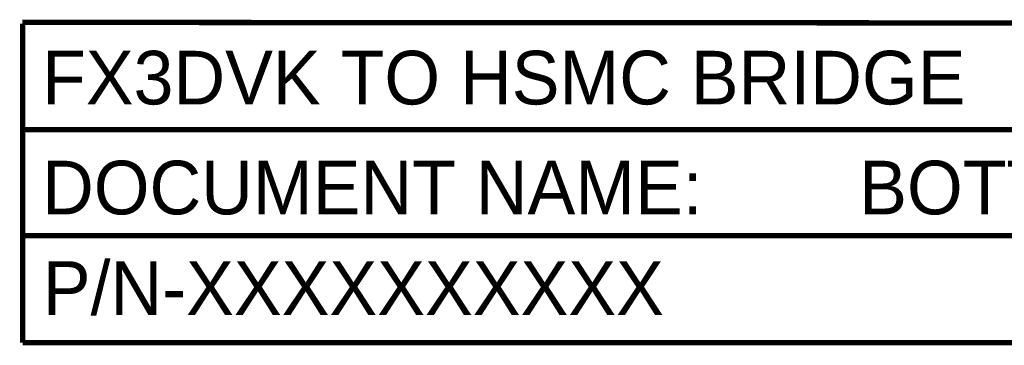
# Model space of a CAD drawing. Extents: x -28 to 78, y -35 to 66.
# Tile 1 of 31: x -28 to 19, y -35 to -19. Entities that reach past the tile are written whole.
import ezdxf
from ezdxf.enums import TextEntityAlignment as Align

# ---------------------------------------------------------------- set-up
doc = ezdxf.new("R2010")
doc.units = 0
doc.layers.add('DF_FILM_LABEL_OUTLINE', color=3, linetype='CONTINUOUS')
doc.layers.add('DF_SLSE', color=4, linetype='CONTINUOUS')

msp = doc.modelspace()

# ---------------------------------------------------------------- linework, layer by layer
at = {"layer": 'DF_FILM_LABEL_OUTLINE', "const_width": 0.254}
for points in [[(-27.568782, -19.363901), (77.984218, -19.420802)], [(-27.552782, -19.420802), (-27.552782, -29.453802), (-27.525083, -29.473601)], [(-27.568782, -24.443901), (77.968218, -24.443901)], [(-27.552782, -24.500802), (-27.552782, -34.533802)], [(-27.525083, -29.473601), (77.984218, -29.453802)], [(-27.552782, -34.533802), (77.920718, -34.533802)]]:
    msp.add_lwpolyline(points, dxfattribs=at)

# ---------------------------------------------------------------- texts
at = {"layer": 'DF_FILM_LABEL_OUTLINE'}
for s, p in [('FX3DVK TO HSMC BRIDGE', (-26.636083, -23.250601)), ('DOCUMENT NAME:', (-26.636083, -28.457601)), ('P/N-XXXXXXXXXX', (-26.600282, -33.221602))]:
    msp.add_text(s, height=2.54, dxfattribs=at).set_placement(p)
at = {"layer": 'DF_SLSE'}
msp.add_text('BOTTOM SILK', height=2.54, dxfattribs=at).set_placement((23.528917, -28.457601), align=Align.CENTER)

doc.saveas('drawing.dxf')
